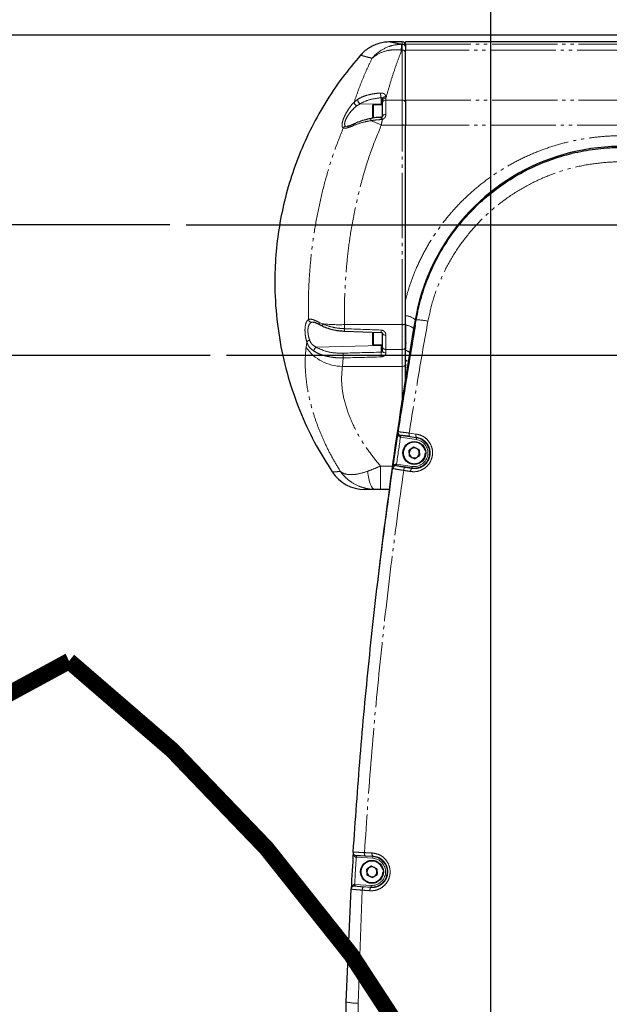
# Model space of a CAD drawing. Header units: millimetres. Extents: x 0 to 7327, y -11399 to -6123.
# Tile 16 of 87: x 2002 to 2182, y -9664 to -9363. Entities that reach past the tile are written whole.
import ezdxf

# ---------------------------------------------------------------- set-up
doc = ezdxf.new("R2010")
doc.units = ezdxf.units.MM
doc.linetypes.add('PHANTOM', pattern=[26.5, 20, -1.5, 1, -1.5, 1, -1.5])
for name, color, linetype, lineweight in [('AM_5', 3, 'Continuous', 25), ('AM_6', 2, 'Continuous', 35), ('AM_8', 1, 'Continuous', 25), ('LineThick', 7, 'Continuous', 30)]:
    doc.layers.add(name, color=color, linetype=linetype, lineweight=lineweight)
doc.styles.add('HHI_Dims', font='simplex.shx', dxfattribs={"width": 0.8, "bigfont": 'whgtxt.shx'})
doc.dimstyles.new('HHI_Standard$0', dxfattribs={"dimtxt": 3.5, "dimasz": 3.5, "dimexe": 1, "dimexo": 1, "dimgap": 1.5, "dimtad": 1, "dimdec": 0, "dimdsep": 46, "dimtxsty": 'HHI_Dims', "dimcen": 0, "dimclrd": 1, "dimclre": 1, "dimclrt": 1, "dimadec": 3, "dimazin": 2, "dimtp": 0.1, "dimtm": 0.1, "dimtfac": 0.65, "dimtdec": 0, "dimtmove": 0, "dimatfit": 3, "dimldrblk": 'OPEN30', "dimfxl": 1, "dimlwd": -1, "dimlwe": -1, "dimarcsym": 1})

# ---------------------------------------------------------------- blocks, each defined once
blk = doc.blocks.new('*D73')
at = {"layer": 'AM_5', "color": 1, "transparency": 16777216}
for p, q in [((2060.17, -9465.69), (1882.92, -9465.69)), ((1887.92, -9893.19), (1887.92, -9483.19)), ((2080.32, -9910.69), (1882.92, -9910.69))]:
    blk.add_line(p, q, dxfattribs=at)
for points in [[(1885.01, -9483.19), (1890.84, -9483.19), (1887.92, -9465.69)], [(1885.01, -9893.19), (1890.84, -9893.19), (1887.92, -9910.69)]]:
    blk.add_solid(points, dxfattribs=at)
at = {"layer": 'Defpoints', "color": 0, "transparency": 16777216}
for p in [(1887.92, -9465.69), (2065.17, -9465.69), (2085.32, -9910.69)]:
    blk.add_point(p, dxfattribs=at)
at = {"layer": 'AM_5', "color": 1, "transparency": 16777216, "insert": (1862.92, -9822.57), "char_height": 35, "attachment_point": 5, "rotation": 90, "style": 'HHI_Dims'}
blk.add_mtext('445', dxfattribs=at)
blk = doc.blocks.new('_Open30')
at = {"color": 0, "linetype": 'ByBlock', "lineweight": -2}
for p, q in [((-1, 0.268), (0, 0)), ((0, 0), (-1, -0.268)), ((0, 0), (-1, 0))]:
    blk.add_line(p, q, dxfattribs=at)
blk = doc.blocks.new('*D74')
at = {"layer": 'AM_5', "color": 1, "transparency": 16777216}
for p, q in [((1887.76, -9408.19), (1887.76, -9330.36)), ((2047.83, -9425.69), (1882.76, -9425.69)), ((1887.76, -9465.69), (1887.76, -9425.69)), ((2060.17, -9465.69), (1882.76, -9465.69)), ((1887.76, -9483.19), (1887.76, -9500.69))]:
    blk.add_line(p, q, dxfattribs=at)
for points in [[(1884.85, -9408.19), (1890.68, -9408.19), (1887.76, -9425.69)], [(1884.85, -9483.19), (1890.68, -9483.19), (1887.76, -9465.69)]]:
    blk.add_solid(points, dxfattribs=at)
at = {"layer": 'Defpoints', "color": 0, "transparency": 16777216}
for p in [(1887.76, -9425.69), (2052.83, -9425.69), (2065.17, -9465.69)]:
    blk.add_point(p, dxfattribs=at)
at = {"layer": 'AM_5', "color": 1, "transparency": 16777216, "insert": (1862.76, -9360.52), "char_height": 35, "attachment_point": 5, "rotation": 90, "style": 'HHI_Dims'}
blk.add_mtext('40', dxfattribs=at)
blk = doc.blocks.new('*D75')
at = {"layer": 'AM_5', "color": 1, "transparency": 16777216}
for p, q in [((2232.87, -9367.67), (1772.19, -9367.67)), ((1777.19, -9385.17), (1777.19, -10339.19)), ((2046.07, -10356.69), (1772.19, -10356.69))]:
    blk.add_line(p, q, dxfattribs=at)
for points in [[(1774.28, -9385.17), (1780.11, -9385.17), (1777.19, -9367.67)], [(1774.28, -10339.19), (1780.11, -10339.19), (1777.19, -10356.69)]]:
    blk.add_solid(points, dxfattribs=at)
at = {"layer": 'Defpoints', "color": 0, "transparency": 16777216}
for p in [(2237.87, -9367.67), (1777.19, -10356.69), (2051.07, -10356.69)]:
    blk.add_point(p, dxfattribs=at)
at = {"layer": 'AM_5', "color": 1, "transparency": 16777216, "insert": (1752.19, -9862.18), "char_height": 35, "attachment_point": 5, "rotation": 90, "style": 'HHI_Dims'}
blk.add_mtext('989', dxfattribs=at)
blk = doc.blocks.new('*D77')
at = {"layer": 'AM_5', "color": 1, "transparency": 16777216}
for p, q in [((2146.07, -10043.38), (2146.07, -9249.04)), ((2186.07, -9339.79), (2186.07, -9249.04)), ((2128.57, -9254.04), (2111.07, -9254.04)), ((2186.07, -9254.04), (2146.07, -9254.04)), ((2203.57, -9254.04), (2221.07, -9254.04))]:
    blk.add_line(p, q, dxfattribs=at)
for points in [[(2128.57, -9251.12), (2128.57, -9256.95), (2146.07, -9254.04)], [(2203.57, -9251.12), (2203.57, -9256.95), (2186.07, -9254.04)]]:
    blk.add_solid(points, dxfattribs=at)
at = {"layer": 'Defpoints', "color": 0, "transparency": 16777216}
for p in [(2146.07, -9254.04), (2186.07, -9344.79), (2146.07, -10048.38)]:
    blk.add_point(p, dxfattribs=at)
at = {"layer": 'AM_5', "color": 1, "transparency": 16777216, "insert": (2166.07, -9229.04), "char_height": 35, "attachment_point": 5, "style": 'HHI_Dims'}
blk.add_mtext('40', dxfattribs=at)
blk = doc.blocks.new('A$C576E55EB')
at = {"color": 7, "linetype": 'Continuous', "lineweight": 25}
for p, q in [((147.9, 986.99), (144.13, 986.99)), ((255.05, 986.99), (148.9, 986.99)), ((148.9, 986.29), (148.9, 986.99)), ((148.9, 986.29), (148.9, 984.48)), ((148.9, 969.16), (148.9, 984.48)), ((141.9, 967.75), (139.05, 967.75)), ((141.9, 969.18), (141.9, 969.62)), ((141.9, 968.58), (141.9, 969.18)), ((141.9, 964.4), (141.9, 968.58)), ((148.9, 969.16), (148.9, 961.55)), ((138.9, 963.62), (138.9, 967.6)), ((138.38, 963.56), (138.39, 963.56)), ((148.9, 907.98), (148.9, 961.55)), ((148.9, 903.16), (148.9, 907.98)), ((148.9, 900.27), (148.9, 903.16)), ((151.89, 900.39), (152.15, 901.92)), ((122.72, 900.38), (123.54, 899.98)), ((130.23, 898.46), (141.42, 898.07)), ((148.9, 900.65), (148.9, 893.42)), ((138.9, 894.4), (138.9, 898.16)), ((141.42, 898.07), (141.42, 898.07)), ((141.9, 893.42), (141.9, 897.6)), ((139.05, 894.25), (141.9, 894.25)), ((141.9, 892.38), (141.9, 893.42)), ((148.9, 893.42), (148.9, 892.93)), ((148.9, 887.48), (148.9, 892.6)), ((149.2, 889.58), (149.2, 889.3)), ((148.9, 888.31), (148.9, 887.85)), ((148.9, 883.75), (148.9, 887.48)), ((151.48, 862.93), (150, 861.96)), ((153.06, 862.13), (151.48, 862.93)), ((150.09, 860.19), (150, 861.96)), ((151.68, 859.39), (150.09, 860.19)), ((151.68, 859.39), (153.16, 860.36)), ((153.06, 862.13), (153.16, 860.36)), ((144.96, 856.46), (144.96, 856.43)), ((141.24, 850), (139.56, 850)), ((143.9, 850), (141.24, 850)), ((132.9, 738.88), (132.9, 738.86)), ((138.52, 734.67), (137.04, 733.7)), ((137.13, 731.93), (137.04, 733.7)), ((140.1, 733.87), (138.52, 734.67)), ((140.1, 733.87), (140.2, 732.1)), ((138.71, 731.13), (137.13, 731.93)), ((138.71, 731.13), (140.2, 732.1)), ((130.72, 693.06), (132.24, 727.65)), ((132.24, 727.66), (132.24, 727.65))]:
    blk.add_line(p, q, dxfattribs=at)
at = {"color": 8, "linetype": 'PHANTOM', "lineweight": 18}
for p, q in [((147.74, 986.29), (147.77, 986.29)), ((147.77, 986.29), (147.77, 984.48)), ((147.77, 986.29), (147.9, 986.29)), ((147.9, 986.29), (147.9, 986.99)), ((147.9, 984.48), (147.9, 986.29)), ((148.9, 986.29), (300.9, 986.29)), ((147.77, 984.48), (147.61, 984.5)), ((147.9, 984.48), (147.77, 984.48)), ((147.9, 969.16), (147.9, 984.48)), ((300.9, 984.48), (148.9, 984.48)), ((133.18, 968.59), (134.29, 969.47)), ((134.97, 968.09), (133.95, 967.45)), ((134.97, 968.09), (141.42, 967.9)), ((139.05, 967.75), (139.05, 963.64)), ((141.42, 967.9), (141.42, 969.9)), ((141.42, 967.75), (141.42, 967.9)), ((142.89, 970.22), (142.9, 969.77)), ((142.9, 969.77), (142.9, 969.16)), ((142.9, 969.16), (142.9, 964.77)), ((142.9, 969.16), (147.9, 969.16)), ((147.9, 961.55), (147.9, 969.16)), ((148.9, 969.16), (300.9, 969.16)), ((141.81, 963.28), (141.42, 963.22)), ((130.64, 961.18), (131.05, 961.13)), ((147.9, 961.55), (141.49, 961.55)), ((147.9, 900.45), (147.9, 961.55)), ((300.9, 961.55), (148.9, 961.55)), ((120.67, 901.19), (120.08, 901.15)), ((122.55, 901.09), (123.37, 900.7)), ((130.26, 900.45), (147.9, 900.45)), ((130.26, 900.45), (130.27, 899.19)), ((147.9, 892.84), (147.9, 900.45)), ((139.05, 898.17), (139.05, 894.25)), ((142.9, 897.23), (142.9, 892.84)), ((118.45, 893.45), (118.67, 895.19)), ((121.54, 893.52), (141.42, 894.1)), ((141.42, 894.1), (141.42, 894.25)), ((141.42, 892.01), (141.42, 894.1)), ((147.9, 892.84), (142.9, 892.84)), ((142.9, 892.84), (142.9, 891.78)), ((147.9, 887.64), (147.9, 892.84)), ((148.9, 894.77), (149.2, 894.77)), ((129.84, 890.25), (129.57, 887.64)), ((149.2, 889.58), (148.9, 889.58)), ((129.57, 887.64), (147.9, 887.64)), ((147.9, 877.69), (147.9, 887.64)), ((149.2, 889.3), (148.9, 889.3)), ((147.4, 865.97), (147.36, 865.98)), ((152.18, 865.28), (147.4, 865.97)), ((147.45, 866.47), (147.47, 866.47)), ((147.47, 866.47), (152.25, 865.77)), ((150.04, 867.23), (152.13, 866.95)), ((152.27, 865.91), (150.2, 866.19)), ((152.25, 865.77), (152.27, 865.91)), ((141.24, 857.13), (144.88, 857.13)), ((141.24, 857.13), (141.24, 850)), ((146.11, 857.26), (146.09, 857.26)), ((150.9, 856.55), (146.11, 857.26)), ((146.16, 857.75), (146.18, 857.75)), ((146.18, 857.75), (150.98, 857.05)), ((148.79, 856.74), (150.88, 856.41)), ((150.9, 856.55), (150.88, 856.41)), ((133.9, 737.35), (133.81, 737.35)), ((133.87, 737.85), (133.92, 737.84)), ((138.86, 737.05), (133.9, 737.35)), ((133.92, 737.84), (138.89, 737.55)), ((138.9, 737.68), (136.58, 737.79)), ((138.89, 737.55), (138.9, 737.68)), ((133.32, 729.04), (133.46, 729.04)), ((133.44, 728.54), (133.33, 728.55)), ((138.34, 728.25), (133.44, 728.54)), ((133.46, 729.04), (138.37, 728.75)), ((135.67, 727.29), (134.36, 692.69)), ((136.04, 728.29), (138.34, 728.13)), ((138.34, 728.25), (138.34, 728.13))]:
    blk.add_line(p, q, dxfattribs=at)
at = {"color": 8, "linetype": 'PHANTOM', "lineweight": 18, "flags": 128}
for points in [[(141.9, 969.62), (141.92, 969.74), (141.98, 969.85), (142.07, 969.95), (142.19, 970.04), (142.34, 970.12), (142.51, 970.18), (142.7, 970.21), (142.89, 970.22)], [(141.9, 969.18), (141.92, 969.29), (141.98, 969.4), (142.07, 969.51), (142.19, 969.6), (142.34, 969.67), (142.52, 969.73), (142.7, 969.76), (142.9, 969.77)], [(142.9, 969.16), (142.7, 969.15), (142.52, 969.12), (142.34, 969.07), (142.19, 968.99), (142.07, 968.91), (141.98, 968.8), (141.92, 968.69), (141.9, 968.58)], [(147.9, 969.16), (148.1, 969.15), (148.28, 969.12), (148.46, 969.07), (148.61, 968.99), (148.73, 968.91), (148.82, 968.8), (148.88, 968.69), (148.9, 968.58)], [(142.9, 964.77), (142.7, 964.76), (142.52, 964.74), (142.34, 964.71), (142.19, 964.66), (142.07, 964.61), (141.98, 964.54), (141.92, 964.47), (141.9, 964.4)], [(133.12, 961.44), (133.12, 961.6), (133.14, 961.74), (133.19, 961.85), (133.26, 961.93), (133.31, 961.96)], [(138.31, 962.89), (138.29, 963.09), (138.29, 963.27), (138.3, 963.41), (138.33, 963.51), (138.37, 963.55), (138.38, 963.56)], [(123.53, 899.97), (123.44, 900.04), (123.38, 900.16), (123.34, 900.31), (123.34, 900.49), (123.37, 900.7)], [(142.9, 897.23), (142.7, 897.24), (142.52, 897.26), (142.34, 897.29), (142.19, 897.34), (142.07, 897.39), (141.98, 897.46), (141.92, 897.53), (141.9, 897.6)], [(142.9, 892.84), (142.7, 892.85), (142.52, 892.88), (142.34, 892.93), (142.19, 893.01), (142.07, 893.09), (141.98, 893.2), (141.92, 893.31), (141.9, 893.42)], [(142.9, 891.78), (142.7, 891.79), (142.52, 891.82), (142.34, 891.88), (142.19, 891.95), (142.07, 892.05), (141.98, 892.15), (141.92, 892.26), (141.9, 892.38)], [(147.9, 892.84), (148.1, 892.85), (148.28, 892.88), (148.46, 892.93), (148.61, 893.01), (148.73, 893.09), (148.82, 893.2), (148.88, 893.31), (148.9, 893.42)], [(147.9, 887.64), (148.1, 887.65), (148.28, 887.69), (148.46, 887.75), (148.61, 887.84), (148.73, 887.94), (148.82, 888.05), (148.88, 888.18), (148.9, 888.31)], [(148.9, 887.48), (149.36, 887.33), (149.41, 887.31)], [(147.45, 866.47), (147.44, 866.46), (147.44, 866.43), (147.43, 866.38), (147.42, 866.32), (147.41, 866.25), (147.39, 866.17), (147.38, 866.08), (147.36, 865.98)], [(147.47, 866.47), (147.47, 866.46), (147.47, 866.43), (147.46, 866.38), (147.45, 866.32), (147.44, 866.24), (147.43, 866.16), (147.41, 866.07), (147.4, 865.97)], [(152.25, 865.77), (152.25, 865.76), (152.25, 865.73), (152.24, 865.68), (152.23, 865.62), (152.22, 865.54), (152.21, 865.46), (152.19, 865.37), (152.18, 865.28)], [(146.09, 857.26), (146.09, 857.27), (146.1, 857.3), (146.1, 857.35), (146.11, 857.41), (146.12, 857.48), (146.13, 857.57), (146.14, 857.66), (146.16, 857.75)], [(146.11, 857.26), (146.11, 857.27), (146.11, 857.3), (146.12, 857.35), (146.13, 857.41), (146.14, 857.48), (146.15, 857.57), (146.17, 857.66), (146.18, 857.75)], [(150.9, 856.55), (150.91, 856.57), (150.91, 856.6), (150.92, 856.64), (150.93, 856.71), (150.94, 856.78), (150.95, 856.86), (150.96, 856.95), (150.98, 857.05)], [(139.56, 850), (139.19, 850.1), (138.82, 850.39), (138.48, 850.88), (138.16, 851.54), (137.88, 852.35), (137.64, 853.31), (137.44, 854.39), (137.3, 855.55)], [(133.87, 737.85), (133.86, 737.84), (133.86, 737.81), (133.85, 737.76), (133.85, 737.7), (133.84, 737.62), (133.83, 737.54), (133.82, 737.45), (133.81, 737.35)], [(133.92, 737.84), (133.92, 737.83), (133.92, 737.8), (133.92, 737.75), (133.92, 737.69), (133.91, 737.62), (133.91, 737.53), (133.9, 737.44), (133.9, 737.35)], [(138.89, 737.55), (138.89, 737.54), (138.89, 737.51), (138.89, 737.46), (138.88, 737.4), (138.88, 737.32), (138.87, 737.24), (138.87, 737.15), (138.86, 737.05)], [(133.33, 728.55), (133.33, 728.56), (133.33, 728.59), (133.33, 728.64), (133.33, 728.7), (133.33, 728.78), (133.32, 728.86), (133.32, 728.95), (133.32, 729.04)], [(133.44, 728.54), (133.44, 728.56), (133.44, 728.59), (133.44, 728.63), (133.44, 728.7), (133.45, 728.77), (133.45, 728.86), (133.46, 728.95), (133.46, 729.04)], [(138.34, 728.25), (138.34, 728.27), (138.35, 728.3), (138.35, 728.34), (138.35, 728.41), (138.36, 728.48), (138.36, 728.57), (138.37, 728.66), (138.37, 728.75)]]:
    blk.add_lwpolyline(points, dxfattribs=at)
at = {"color": 7, "linetype": 'Continuous', "lineweight": 25}
for centre in [(151.58, 861.16), (138.62, 732.9)]:
    blk.add_circle(centre, 3.5, dxfattribs=at)
at = {"color": 8, "linetype": 'PHANTOM', "lineweight": 18}
for centre in [(151.58, 861.16), (138.62, 732.9)]:
    blk.add_circle(centre, 3.3, dxfattribs=at)
for centre, radius, start, end in [((158.73, 984.57), 11.12, 171.109, 180.332), ((147.9, 985.29), 1, 0.0281, 90.0273), ((147.98, 983.56), 0.923, 6.2618, 95.1259), ((146.27, 971.06), 4.99, 176.5405, 193.5012), ((134.56, 968.69), 1.39, 184.1533, 243.8915), ((135.64, 969.29), 1.37, 172.3365, 240.7566), ((141.41, 967.36), 0.539, 45.6639, 89.4453), ((116.88, 907.42), 59.47, 65.5474, 68.8797), ((150.96, 963.89), 9.56, 179.7302, 183.9664), ((140, 962.93), 1.85, 10.9718, 33.621), ((130.74, 960.17), 1.02, 96.1288, 153.7091), ((148.14, 960.17), 1.4, 57.1257, 99.8505), ((120.24, 902.19), 1.05, 189.0722, 261.7575), ((148.74, 898.65), 4.51, 46.6464, 87.9958), ((151.84, 883.27), 18.65, 77.831, 89.0308), ((123.14, 900.85), 0.631, 158.0028, 228.6027), ((128.64, 950.18), 49.76, 263.9237, 271.8629), ((115.64, 899.54), 14.63, 355.773, 358.6468), ((127.92, 899.09), 13.53, 355.669, 358.6887), ((148.14, 901.83), 1.4, 260.1495, 302.8743), ((148.65, 896.06), 4.22, 49.5097, 86.5947), ((119.93, 893.9), 1.8, 101.8891, 134.407), ((129.75, 901.53), 13.89, 215.5908, 269.2562), ((122.28, 892.28), 1.44, 120.7259, 178.41), ((141.41, 894.64), 0.54, 270.5763, 314.3145), ((147.75, 888.88), 3.89, 51.6137, 72.7878), ((165.61, 891.83), 35.81, 180.2181, 182.5392), ((177.53, 892.16), 36.12, 180.2364, 182.5302), ((1629.95, 644.76), 1499, 171.51327, 171.83107), ((151.13, 866.86), 1.15, 161.0656, 215.9551), ((151.58, 861.16), 4.66, 261.6722, 81.6722), ((151.58, 861.16), 4.16, 261.6722, 81.6722), ((153.24, 866.57), 1.18, 161.196, 214.657), ((145.12, 857.31), 0.323, 318.186, 25.549), ((149.46, 855.85), 1.12, 126.4438, 182.0229), ((151.58, 855.51), 1.14, 127.7203, 181.8925), ((133.9, 738.82), 0.999, 176.4008, 202.6332), ((137.39, 738.53), 1.1, 166.3731, 222.4171), ((139.75, 738.42), 1.12, 166.5032, 221.0669), ((132.71, 738.34), 0.279, 333.1661, 19.6657), ((1629.95, 644.76), 1499, 176.45853, 176.77666), ((138.62, 732.9), 4.66, 266.6175, 86.6175), ((138.62, 732.9), 4.16, 266.6175, 86.6175), ((132.04, 728), 0.266, 342.1707, 11.4802), ((136.82, 727.44), 1.16, 132.208, 187.4054), ((139.15, 727.28), 1.18, 133.5415, 187.2742), ((134.11, 708.08), 15.4, 257.3091, 270.9458)]:
    blk.add_arc(centre, radius, start, end, dxfattribs=at)
at = {"color": 7, "linetype": 'Continuous', "lineweight": 25}
for centre, radius, start, end in [((147.9, 985.99), 1, 0, 90), ((139.05, 967.6), 0.15, 90, 180), ((214.9, 891), 64, 348.7205, 170.3052), ((1630.39, 649.18), 1500, 170.30524, 173.4626), ((1629.95, 644.76), 1500, 170.18756, 171.88643), ((139.05, 894.4), 0.15, 180, 270), ((151.58, 861.16), 1.54, 123.1576, 183.1576), ((151.58, 861.16), 1.54, 63.1576, 123.1576), ((151.58, 861.16), 1.54, 3.1576, 63.1576), ((151.58, 861.16), 1.54, 183.1576, 243.1576), ((151.58, 861.16), 1.54, 243.1576, 303.1576), ((151.58, 861.16), 1.54, 303.1576, 3.1576), ((145.94, 856.29), 0.999, 126.0488, 171.8782), ((136.45, 862), 12, 213.6332, 269.9743), ((1629.95, 644.76), 1500, 176.40326, 176.83176), ((138.62, 732.9), 1.54, 123.1576, 183.1576), ((138.62, 732.9), 1.54, 183.1576, 243.1576), ((138.62, 732.9), 1.54, 63.1576, 123.1576), ((138.62, 732.9), 1.54, 3.1576, 63.1576), ((138.62, 732.9), 1.54, 303.1576, 3.1576), ((138.62, 732.9), 1.54, 243.1576, 303.1576), ((133.23, 727.59), 0.998, 161.1645, 176.8392)]:
    blk.add_arc(centre, radius, start, end, dxfattribs=at)
at = {"color": 8, "linetype": 'PHANTOM', "lineweight": 18}
for centre, major_axis, ratio, start_param, end_param in [((305.34, 904.52), (544.09, -16.55), 0.020651, 4.385412, 4.407046), ((270.59, 931.83), (1842.02, 53.21), 0.01962, 4.635318, 4.641641), ((270.62, 931), (1842.02, 54.04), 0.019924, 4.6353, 4.641623)]:
    blk.add_ellipse(centre, major_axis=major_axis, ratio=ratio, start_param=start_param, end_param=end_param, dxfattribs=at)
at = {"color": 7, "linetype": 'Continuous', "lineweight": 25}
for points, knots in [([(144.13, 986.99), (143.83, 986.98), (143, 986.97), (141.53, 986.75), (139.89, 986.27), (138.32, 985.54), (136.91, 984.63), (135.83, 983.74), (135.3, 983.1), (135.14, 982.91)], [0, 0, 0, 0, 0.087375, 0.245655, 0.435037, 0.589538, 0.755372, 0.928096, 1, 1, 1, 1]), ([(135.15, 982.91), (133.23, 980.64), (129.25, 975.95), (124.1, 968.18), (119.55, 959.9), (115.82, 951.37), (112.89, 942.67), (110.76, 933.88), (109.41, 925.07), (108.75, 915.38), (109.05, 904.88), (110.57, 893.73), (113.21, 883.05), (116.87, 872.93), (121.24, 863.65), (124.8, 858.03), (126.49, 855.37)], [0, 0, 0, 0, 0.064646, 0.134316, 0.202998, 0.270692, 0.337398, 0.403118, 0.467848, 0.531592, 0.615038, 0.696735, 0.776677, 0.854862, 0.931292, 1, 1, 1, 1]), ([(133.31, 961.96), (133.21, 961.91), (132.77, 961.71), (132.1, 961.43), (131.46, 961.2), (131.1, 961.13), (131.06, 961.13), (131.05, 961.13)], [0, 0, 0, 0, 0.101852, 0.453303, 0.726768, 0.935286, 1, 1, 1, 1]), ([(138.39, 963.54), (138.18, 963.51), (137.27, 963.35), (135.73, 962.9), (134.25, 962.39), (133.49, 962.03), (133.32, 961.95)], [0, 0, 0, 0, 0.111616, 0.493901, 0.885452, 1, 1, 1, 1]), ([(141.4, 963.91), (141.07, 963.9), (140.09, 963.86), (139.08, 963.7), (138.42, 963.57), (138.38, 963.56)], [0, 0, 0, 0, 0.319829, 0.964263, 1, 1, 1, 1]), ([(141.55, 963.96), (141.55, 963.96), (141.49, 963.94), (141.44, 963.93), (141.38, 963.93)], [0, 0, 0, 0, 0.094774, 1, 1, 1, 1]), ([(141.89, 964.4), (141.89, 964.35), (141.89, 964.26), (141.79, 964.1), (141.66, 964), (141.57, 963.97), (141.53, 963.96)], [0, 0, 0, 0, 0.299131, 0.614508, 0.860576, 1, 1, 1, 1]), ([(152.15, 901.92), (152.64, 904.23), (153.6, 908.87), (156.02, 915.58), (159.1, 921.99), (162.91, 928), (167.34, 933.55), (172.38, 938.6), (177.98, 943.05), (184.04, 946.86), (190.5, 949.98), (197.28, 952.33), (204.27, 953.93), (210.73, 954.65), (216.56, 954.75), (219.98, 954.47), (221.69, 954.33)], [0, 0, 0, 0, 0.074025, 0.148291, 0.222322, 0.296313, 0.370537, 0.444529, 0.5191, 0.593907, 0.668477, 0.743106, 0.817973, 0.892602, 0.946301, 1, 1, 1, 1]), ([(120.66, 901.23), (120.7, 901.23), (120.81, 901.22), (121.31, 901.07), (121.96, 900.78), (122.48, 900.5), (122.73, 900.37)], [0, 0, 0, 0, 0.163625, 0.430449, 0.725895, 1, 1, 1, 1]), ([(123.53, 899.97), (123.53, 899.97), (124.04, 899.72), (125.17, 899.31), (126.95, 898.83), (128.67, 898.54), (129.77, 898.5), (130.23, 898.47)], [0, 0, 0, 0, 0.000922, 0.270459, 0.541104, 0.80614, 1, 1, 1, 1]), ([(151.89, 900.39), (151.87, 900.29), (150.84, 894.29), (149.5, 886.33), (148.29, 878.45), (147.98, 876.48)], [0, 0, 0, 0, 0.013294, 0.753069, 1, 1, 1, 1]), ([(148.9, 892.6), (148.9, 893.46), (148.9, 895.21), (148.9, 897.84), (148.9, 899.57), (148.9, 900.27)], [0, 0, 0, 0, 0.367241, 0.745183, 1, 1, 1, 1]), ([(141.42, 898.06), (141.45, 898.06), (141.53, 898.06), (141.65, 898.01), (141.78, 897.91), (141.88, 897.76), (141.9, 897.65), (141.9, 897.59), (141.9, 897.59)], [0, 0, 0, 0, 0.094423, 0.250154, 0.43863, 0.681437, 0.968627, 1, 1, 1, 1]), ([(147.97, 876.48), (147.74, 875.08), (147.26, 872.12), (146.84, 869.15), (146.61, 867.59)], [0, 0, 0, 0, 0.472467, 1, 1, 1, 1]), ([(146.6, 867.59), (146.59, 867.51), (146.57, 867.32), (146.61, 867.11), (146.67, 867.02), (146.67, 867.02)], [0, 0, 0, 0, 0.440909, 0.991795, 1, 1, 1, 1]), ([(146.61, 867.24), (146.61, 867.22), (146.62, 867.18), (146.63, 867.14), (146.64, 867.13)], [0, 0, 0, 0, 0.465442, 1, 1, 1, 1]), ([(146.68, 867.03), (146.7, 866.99), (146.74, 866.86), (146.91, 866.7), (147.15, 866.56), (147.33, 866.49), (147.43, 866.48), (147.45, 866.47)], [0, 0, 0, 0, 0.159163, 0.512939, 0.762139, 0.9556, 1, 1, 1, 1]), ([(150.2, 866.19), (149.89, 866.23), (149.18, 866.32), (148.26, 866.42), (147.67, 866.48), (147.53, 866.47), (147.47, 866.47)], [0, 0, 0, 0, 0.21946, 0.519514, 0.819583, 1, 1, 1, 1]), ([(132.9, 738.88), (133.57, 748.66), (134.91, 768.23), (137.67, 797.61), (140.93, 827.02), (143.61, 846.62), (144.96, 856.43)], [0, 0, 0, 0, 0.248889, 0.497899, 0.748899, 1, 1, 1, 1]), ([(145.36, 857.09), (145.34, 857.08), (145.21, 856.98), (145.04, 856.78), (144.98, 856.57), (144.96, 856.46), (144.96, 856.46)], [0, 0, 0, 0, 0.075592, 0.554152, 0.994048, 1, 1, 1, 1]), ([(146.09, 857.26), (146.02, 857.26), (145.85, 857.28), (145.58, 857.22), (145.44, 857.14), (145.36, 857.09)], [0, 0, 0, 0, 0.237375, 0.577442, 1, 1, 1, 1]), ([(139.56, 850), (139.51, 850), (138.97, 850), (138.07, 850), (137.15, 850), (136.57, 850), (136.49, 850), (136.45, 850)], [0, 0, 0, 0, 0.023657, 0.266241, 0.508825, 0.754412, 1, 1, 1, 1]), ([(188.67, 627.28), (188.33, 627.32), (185.6, 627.59), (180.52, 628.46), (173.6, 630.44), (166.93, 633.18), (160.62, 636.67), (154.74, 640.83), (149.36, 645.63), (144.56, 651.01), (140.38, 656.89), (136.89, 663.2), (134.14, 669.87), (132.16, 676.81), (130.79, 684.56), (130.75, 690.01), (130.72, 693.06)], [0, 0, 0, 0, 0.0107746, 0.0851745, 0.1598113, 0.2342116, 0.3086908, 0.3834072, 0.4578866, 0.5324012, 0.6071537, 0.6816677, 0.7561306, 0.830833, 0.9052908, 1, 1, 1, 1])]:
    blk.add_open_spline(points, degree=3, knots=knots, dxfattribs=at)
at = {"color": 8, "linetype": 'PHANTOM', "lineweight": 18}
for points, knots in [([(138.69, 981.99), (138.69, 982), (139.17, 982.56), (140.66, 984.03), (143.1, 985.43), (145.7, 986.16), (147.06, 986.24), (147.74, 986.29)], [0, 0, 0, 0, 0.002278, 0.213456, 0.60178, 0.800892, 1, 1, 1, 1]), ([(144.13, 986.99), (144.17, 986.99), (144.25, 986.97), (144.94, 986.83), (146.04, 986.61), (147.17, 986.39), (147.74, 986.29)], [0, 0, 0, 0, 0.245672, 0.4949, 0.747453, 1, 1, 1, 1]), ([(138.69, 981.99), (138.14, 982.14), (137.03, 982.42), (135.94, 982.71), (135.24, 982.89), (135.16, 982.92), (135.12, 982.93)], [0, 0, 0, 0, 0.249072, 0.498149, 0.750345, 1, 1, 1, 1]), ([(138.69, 981.99), (138.69, 982), (139.16, 982.42), (140.62, 983.48), (143.01, 984.36), (145.59, 984.66), (146.93, 984.55), (147.61, 984.5)], [0, 0, 0, 0, 0.002287, 0.213417, 0.601743, 0.800873, 1, 1, 1, 1]), ([(147.77, 984.48), (147.36, 983.45), (146.55, 981.39), (145.31, 977.85), (144.09, 974.01), (143.3, 971.18), (142.9, 969.77)], [0, 0, 0, 0, 0.24687, 0.49374, 0.746871, 1, 1, 1, 1]), ([(133.18, 968.59), (133.61, 969.84), (134.47, 972.33), (135.84, 975.79), (137.25, 979.06), (138.21, 981.02), (138.69, 981.99)], [0, 0, 0, 0, 0.247397, 0.494797, 0.747402, 1, 1, 1, 1]), ([(134.29, 969.47), (134.75, 969.72), (135.7, 970.22), (137.39, 970.78), (139.26, 971.19), (140.6, 971.3), (141.29, 971.36)], [0, 0, 0, 0, 0.244133, 0.495313, 0.742371, 1, 1, 1, 1]), ([(141.29, 971.36), (141.39, 971.36), (141.67, 971.37), (142.11, 971.25), (142.53, 971), (142.82, 970.64), (142.87, 970.36), (142.89, 970.22)], [0, 0, 0, 0, 0.127024, 0.351743, 0.572804, 0.788846, 1, 1, 1, 1]), ([(129.83, 960.62), (129.71, 960.73), (129.47, 960.96), (129.43, 961.78), (129.66, 962.84), (130.13, 964.1), (130.86, 965.52), (131.9, 967.14), (132.72, 968.07), (133.18, 968.59)], [0, 0, 0, 0, 0.124063, 0.2486, 0.367664, 0.490334, 0.62862, 0.791943, 1, 1, 1, 1]), ([(141.42, 969.9), (140.18, 969.75), (137.73, 969.46), (135.89, 968.54), (134.97, 968.09)], [0, 0, 0, 0, 0.504962, 1, 1, 1, 1]), ([(141.9, 969.62), (141.89, 969.66), (141.88, 969.75), (141.8, 969.85), (141.67, 969.91), (141.53, 969.92), (141.45, 969.9), (141.42, 969.9)], [0, 0, 0, 0, 0.211151, 0.424801, 0.643392, 0.869559, 1, 1, 1, 1]), ([(133.95, 967.45), (133.5, 967.04), (132.69, 966.32), (131.66, 965.05), (130.94, 963.93), (130.46, 962.94), (130.24, 962.09), (130.27, 961.44), (130.51, 961.27), (130.64, 961.18)], [0, 0, 0, 0, 0.217204, 0.385632, 0.525181, 0.64584, 0.760445, 0.879575, 1, 1, 1, 1]), ([(142.9, 964.77), (142.89, 964.62), (142.86, 964.3), (142.64, 963.86), (142.28, 963.48), (141.97, 963.35), (141.81, 963.28)], [0, 0, 0, 0, 0.23265, 0.497542, 0.750659, 1, 1, 1, 1]), ([(138.31, 962.89), (137.67, 962.78), (135.81, 962.44), (134.18, 961.84), (133.12, 961.44)], [0, 0, 0, 0, 0.34377, 1, 1, 1, 1]), ([(141.42, 963.22), (140.75, 963.18), (139.7, 963.12), (138.68, 962.95), (138.31, 962.89)], [0, 0, 0, 0, 0.634002, 1, 1, 1, 1]), ([(141.81, 963.28), (141.81, 963.27), (141.71, 962.7), (141.6, 962.12), (141.49, 961.55)], [0, 0, 0, 0, 0.019563, 1, 1, 1, 1]), ([(119.2, 902.02), (119.17, 904.35), (119.12, 909), (119.48, 916.09), (120.15, 923.23), (121.2, 930.59), (122.66, 938.08), (124.58, 945.72), (126.91, 953.28), (128.86, 958.17), (129.83, 960.62)], [0, 0, 0, 0, 0.1176961, 0.2353937, 0.3552876, 0.475181, 0.6049169, 0.7346506, 0.8673263, 1, 1, 1, 1]), ([(133.12, 961.44), (132.47, 961.18), (131.41, 960.76), (130.33, 960.49), (129.98, 960.58), (129.83, 960.62)], [0, 0, 0, 0, 0.470013, 0.776754, 1, 1, 1, 1]), ([(141.49, 961.55), (140.43, 958.95), (138.29, 953.74), (135.73, 945.53), (133.63, 937.08), (132.13, 929), (131.12, 921.47), (130.5, 914.47), (130.17, 907.44), (130.23, 902.78), (130.26, 900.45)], [0, 0, 0, 0, 0.135981, 0.27197, 0.411683, 0.5514, 0.662598, 0.773797, 0.8869, 1, 1, 1, 1]), ([(148.9, 907.98), (149.32, 909.5), (150.16, 912.53), (151.93, 917.21), (154.16, 921.99), (156.94, 926.83), (160.16, 931.47), (163.78, 935.84), (167.73, 939.85), (172, 943.53), (176.6, 946.86), (181.46, 949.8), (186.49, 952.29), (191.68, 954.37), (197.08, 956.04), (202.63, 957.26), (208.25, 958.03), (213.94, 958.34), (219.69, 958.19), (225.4, 957.56), (230.98, 956.47), (236.45, 954.94), (241.82, 952.95), (246.92, 950.56), (251.69, 947.83), (256.15, 944.79), (260.39, 941.37), (264.31, 937.65), (267.85, 933.7), (271.05, 929.52), (273.93, 925.05), (276.43, 920.39), (278.53, 915.6), (280.22, 910.68), (281.55, 905.62), (282.08, 902.17), (282.35, 900.45)], [0, 0, 0, 0, 0.025477, 0.051114, 0.080681, 0.11025, 0.140793, 0.171338, 0.201241, 0.231146, 0.261918, 0.29269, 0.322428, 0.352166, 0.38271, 0.413253, 0.443459, 0.473664, 0.504724, 0.535784, 0.565914, 0.596044, 0.627015, 0.657985, 0.686678, 0.715371, 0.74481, 0.774249, 0.802155, 0.83006, 0.858748, 0.887435, 0.915151, 0.942866, 0.971433, 1, 1, 1, 1]), ([(220.76, 949.98), (219.23, 950.1), (216.19, 950.33), (210.91, 950.24), (204.95, 949.59), (198.41, 948.13), (192.07, 945.96), (186.02, 943.08), (180.32, 939.56), (175.04, 935.45), (170.28, 930.79), (166.07, 925.65), (162.44, 920.09), (159.5, 914.16), (157.17, 907.96), (156.24, 903.65), (155.77, 901.5)], [0, 0, 0, 0, 0.051418, 0.102836, 0.17787, 0.253139, 0.328175, 0.403308, 0.478675, 0.55381, 0.628291, 0.702997, 0.777469, 0.851573, 0.925915, 1, 1, 1, 1]), ([(118.67, 895.19), (118.52, 895.73), (118.24, 896.81), (118.09, 898.51), (118.17, 900.01), (118.47, 901.18), (118.85, 901.79), (119.12, 901.97), (119.2, 902.02)], [0, 0, 0, 0, 0.188958, 0.378373, 0.559649, 0.738848, 0.925909, 1, 1, 1, 1]), ([(119.2, 902.02), (119.48, 902.08), (120.03, 902.18), (121.22, 901.75), (122.13, 901.3), (122.55, 901.09)], [0, 0, 0, 0, 0.3467549, 0.6926093, 1, 1, 1, 1]), ([(155.77, 901.5), (154.75, 895.8), (152.72, 884.4), (150.93, 872.96), (150.04, 867.23)], [0, 0, 0, 0, 0.499897, 1, 1, 1, 1]), ([(120.08, 901.15), (120.01, 901.11), (119.74, 900.97), (119.36, 900.48), (119.06, 899.55), (118.98, 898.34), (119.14, 896.96), (119.42, 896.1), (119.56, 895.66)], [0, 0, 0, 0, 0.075489, 0.264478, 0.443288, 0.622789, 0.810636, 1, 1, 1, 1]), ([(123.37, 900.7), (124.38, 900.32), (126.02, 899.71), (128.44, 899.3), (129.73, 899.23), (130.27, 899.19)], [0, 0, 0, 0, 0.478156, 0.780581, 1, 1, 1, 1]), ([(141.45, 898.78), (141.53, 898.77), (141.78, 898.75), (142.18, 898.58), (142.58, 898.23), (142.85, 897.75), (142.88, 897.41), (142.9, 897.23)], [0, 0, 0, 0, 0.0946554, 0.3102911, 0.5363998, 0.7670302, 1, 1, 1, 1]), ([(119.56, 895.66), (119.59, 895.57), (119.79, 895.07), (120.38, 894.2), (121.13, 893.77), (121.54, 893.52)], [0, 0, 0, 0, 0.094842, 0.494616, 1, 1, 1, 1]), ([(128.99, 855.46), (128.2, 856.78), (126.6, 859.41), (124.57, 863.38), (122.81, 867.31), (121.33, 871.2), (120.12, 875.12), (119.18, 879), (118.55, 882.78), (118.21, 886.45), (118.14, 890.04), (118.35, 892.31), (118.45, 893.45)], [0, 0, 0, 0, 0.10451, 0.209609, 0.307282, 0.404949, 0.505222, 0.605489, 0.702589, 0.799686, 0.899842, 1, 1, 1, 1]), ([(120.84, 892.32), (120.38, 892.66), (119.55, 893.28), (118.93, 894.42), (118.71, 895.06), (118.67, 895.19)], [0, 0, 0, 0, 0.495676, 0.902396, 1, 1, 1, 1]), ([(121.54, 893.52), (122.49, 893.07), (124.37, 892.17), (127.4, 891.7), (129.23, 891.7), (129.8, 891.7)], [0, 0, 0, 0, 0.407227, 0.814483, 1, 1, 1, 1]), ([(141.42, 892.01), (141.45, 892.02), (141.53, 892.02), (141.67, 892.06), (141.8, 892.14), (141.88, 892.25), (141.89, 892.34), (141.9, 892.38)], [0, 0, 0, 0, 0.119809, 0.338579, 0.558652, 0.779344, 1, 1, 1, 1]), ([(129.84, 890.25), (129.21, 890.25), (127.91, 890.26), (125.96, 890.5), (124.07, 890.92), (122.31, 891.52), (121.33, 892.05), (120.84, 892.32)], [0, 0, 0, 0, 0.185032, 0.385866, 0.592574, 0.793369, 1, 1, 1, 1]), ([(142.9, 891.78), (142.88, 891.64), (142.85, 891.37), (142.59, 891.01), (142.21, 890.73), (141.8, 890.6), (141.54, 890.58), (141.45, 890.57)], [0, 0, 0, 0, 0.221483, 0.442257, 0.661968, 0.880355, 1, 1, 1, 1]), ([(129.57, 887.64), (129.42, 886.03), (129.14, 882.72), (130.04, 877.22), (131.93, 871.5), (134.62, 866.19), (137.76, 861.34), (140.08, 858.54), (141.24, 857.13)], [0, 0, 0, 0, 0.170659, 0.348341, 0.522824, 0.703467, 0.850645, 1, 1, 1, 1]), ([(146.6, 867.59), (146.59, 867.59), (146.56, 867.61), (146.8, 867.62), (147.61, 867.54), (148.77, 867.41), (149.66, 867.29), (150.04, 867.23)], [0, 0, 0, 0, 0.021682, 0.283868, 0.546056, 0.808236, 1, 1, 1, 1]), ([(147.36, 865.98), (147.29, 866), (147.2, 866.03), (147.03, 866.12), (146.84, 866.29), (146.66, 866.6), (146.58, 866.92), (146.57, 867.21), (146.59, 867.41), (146.6, 867.53), (146.61, 867.57)], [0, 0, 0, 0, 0.105629, 0.133403, 0.273706, 0.479069, 0.702838, 0.830246, 0.933896, 1, 1, 1, 1]), ([(152.13, 866.95), (152.79, 866.8), (154.11, 866.48), (155.75, 865.17), (156.85, 863.44), (157.28, 861.47), (157.03, 859.53), (156.19, 857.8), (154.84, 856.44), (153.12, 855.57), (151.58, 855.34), (150.69, 855.45), (150.44, 855.48)], [0, 0, 0, 0, 0.113166, 0.226292, 0.336627, 0.442512, 0.54468, 0.645081, 0.746083, 0.849852, 0.957819, 1, 1, 1, 1]), ([(150.88, 856.41), (151.09, 856.39), (151.82, 856.3), (153.08, 856.49), (154.51, 857.2), (155.62, 858.33), (156.32, 859.76), (156.52, 861.38), (156.16, 863.01), (155.26, 864.44), (153.91, 865.52), (152.82, 865.78), (152.27, 865.91)], [0, 0, 0, 0, 0.042477, 0.151003, 0.254875, 0.35554, 0.455319, 0.556808, 0.662235, 0.772543, 0.886112, 1, 1, 1, 1]), ([(137.3, 855.55), (137.93, 855.79), (139.22, 856.28), (140.56, 856.84), (141.24, 857.13)], [0, 0, 0, 0, 0.492391, 1, 1, 1, 1]), ([(144.96, 856.46), (144.96, 856.46), (144.98, 856.62), (145.07, 856.95), (145.25, 857.27), (145.39, 857.43), (145.41, 857.45)], [0, 0, 0, 0, 0.005928, 0.445821, 0.924417, 1, 1, 1, 1]), ([(148.34, 855.81), (147.83, 855.89), (146.81, 856.05), (145.68, 856.25), (145.05, 856.38), (144.98, 856.41), (144.96, 856.43)], [0, 0, 0, 0, 0.268883, 0.537728, 0.806728, 1, 1, 1, 1]), ([(145.41, 857.45), (145.49, 857.52), (145.64, 857.66), (145.91, 857.76), (146.09, 857.76), (146.16, 857.75)], [0, 0, 0, 0, 0.429335, 0.765495, 1, 1, 1, 1]), ([(146.11, 857.26), (146.13, 857.25), (146.22, 857.21), (146.67, 857.11), (147.57, 856.94), (148.39, 856.81), (148.79, 856.74)], [0, 0, 0, 0, 0.1213974, 0.4143931, 0.7071911, 1, 1, 1, 1]), ([(126.47, 855.36), (126.46, 855.36), (126.25, 855.35), (126.92, 855.38), (128.3, 855.43), (128.99, 855.46)], [0, 0, 0, 0, 0.007677, 0.501498, 1, 1, 1, 1]), ([(137.3, 855.55), (136.17, 855.19), (134.71, 854.72), (132.55, 854.47), (131.08, 854.53), (129.78, 854.94), (129.23, 855.27), (128.99, 855.46), (128.99, 855.46)], [0, 0, 0, 0, 0.3212789, 0.4113199, 0.6927485, 0.8476843, 0.9981721, 1, 1, 1, 1]), ([(139.56, 850), (138.88, 850.03), (137.53, 850.1), (135.86, 850.52), (133.81, 851.29), (131.93, 852.39), (130.15, 854), (129.35, 854.96), (129, 855.46), (128.99, 855.46)], [0, 0, 0, 0, 0.163303, 0.326644, 0.412298, 0.693293, 0.848162, 0.998181, 1, 1, 1, 1]), ([(148.34, 855.81), (147, 846.05), (144.32, 826.54), (141.08, 797.26), (138.31, 768.02), (136.99, 748.53), (136.33, 738.79)], [0, 0, 0, 0, 0.251005, 0.502126, 0.751006, 1, 1, 1, 1]), ([(150.44, 855.48), (149.81, 855.57), (149.11, 855.69), (148.42, 855.8), (148.34, 855.81)], [0, 0, 0, 0, 0.89605, 1, 1, 1, 1]), ([(132.9, 738.88), (132.93, 738.89), (133, 738.91), (133.64, 738.9), (134.78, 738.87), (135.81, 738.82), (136.33, 738.79)], [0, 0, 0, 0, 0.191169, 0.460916, 0.73043, 1, 1, 1, 1]), ([(132.96, 738.21), (132.93, 738.39), (132.89, 738.6), (132.9, 738.82), (132.9, 738.86), (132.9, 738.86)], [0, 0, 0, 0, 0.808695, 0.990042, 1, 1, 1, 1]), ([(132.9, 738.86), (132.9, 738.86), (132.9, 738.83), (132.89, 738.69), (132.94, 738.55), (132.98, 738.43)], [0, 0, 0, 0, 0.009945, 0.191319, 1, 1, 1, 1]), ([(136.33, 738.79), (136.96, 738.76), (137.73, 738.72), (138.51, 738.69), (138.65, 738.68)], [0, 0, 0, 0, 0.8160888, 1, 1, 1, 1]), ([(138.65, 738.68), (139.32, 738.58), (140.66, 738.38), (142.4, 737.23), (143.63, 735.62), (144.24, 733.72), (144.19, 731.78), (143.52, 729.99), (142.32, 728.5), (140.68, 727.47), (139.15, 727.09), (138.24, 727.12), (137.98, 727.13)], [0, 0, 0, 0, 0.11268, 0.225408, 0.334458, 0.438594, 0.539437, 0.639514, 0.741266, 0.846518, 0.956053, 1, 1, 1, 1]), ([(133.81, 737.35), (133.73, 737.37), (133.64, 737.39), (133.46, 737.48), (133.26, 737.64), (133.07, 737.91), (132.99, 738.12), (132.96, 738.21)], [0, 0, 0, 0, 0.167193, 0.208051, 0.427036, 0.750204, 1, 1, 1, 1]), ([(132.98, 738.43), (133.01, 738.37), (133.09, 738.23), (133.29, 738.05), (133.56, 737.92), (133.75, 737.86), (133.85, 737.85), (133.87, 737.85)], [0, 0, 0, 0, 0.240268, 0.562378, 0.786448, 0.965753, 1, 1, 1, 1]), ([(136.58, 737.79), (136.17, 737.81), (135.35, 737.85), (134.43, 737.86), (134.04, 737.86), (133.93, 737.85), (133.92, 737.84)], [0, 0, 0, 0, 0.321998, 0.643981, 0.966292, 1, 1, 1, 1]), ([(138.34, 728.13), (138.55, 728.13), (139.3, 728.1), (140.56, 728.41), (141.92, 729.27), (142.91, 730.5), (143.46, 731.98), (143.5, 733.59), (143, 735.16), (141.98, 736.5), (140.55, 737.44), (139.45, 737.6), (138.9, 737.68)], [0, 0, 0, 0, 0.0442494, 0.1544819, 0.2600959, 0.3617659, 0.4613511, 0.5614788, 0.6649307, 0.773645, 0.8866018, 1, 1, 1, 1]), ([(132.24, 727.66), (132.24, 727.66), (132.25, 727.79), (132.27, 727.92), (132.3, 728.05)], [0, 0, 0, 0, 0.016314, 1, 1, 1, 1]), ([(135.67, 727.29), (135.16, 727.33), (134.12, 727.4), (132.98, 727.51), (132.33, 727.6), (132.27, 727.63), (132.24, 727.65)], [0, 0, 0, 0, 0.26854, 0.537079, 0.805625, 1, 1, 1, 1]), ([(133.33, 728.55), (133.23, 728.54), (133.02, 728.51), (132.72, 728.39), (132.46, 728.21), (132.34, 728.04), (132.3, 727.93), (132.29, 727.91)], [0, 0, 0, 0, 0.184077, 0.377527, 0.657909, 0.94697, 1, 1, 1, 1]), ([(132.3, 728.05), (132.3, 728.07), (132.35, 728.23), (132.47, 728.5), (132.72, 728.79), (133, 728.97), (133.2, 729.03), (133.3, 729.04), (133.32, 729.04)], [0, 0, 0, 0, 0.056274, 0.353719, 0.632969, 0.821173, 0.962869, 1, 1, 1, 1]), ([(133.44, 728.54), (133.58, 728.52), (133.89, 728.48), (134.81, 728.39), (135.63, 728.32), (136.04, 728.29)], [0, 0, 0, 0, 0.317275, 0.658637, 1, 1, 1, 1]), ([(137.98, 727.13), (137.34, 727.17), (136.57, 727.22), (135.81, 727.28), (135.67, 727.29)], [0, 0, 0, 0, 0.8252869, 1, 1, 1, 1]), ([(134.36, 692.69), (134.41, 689.86), (134.5, 684.8), (135.87, 677.62), (137.79, 671.19), (140.42, 665.02), (143.74, 659.17), (147.69, 653.71), (152.21, 648.72), (157.26, 644.28), (162.77, 640.41), (168.66, 637.18), (174.89, 634.64), (181.35, 632.8), (185.97, 632.01), (188.4, 631.76), (188.6, 631.73)], [0, 0, 0, 0, 0.09451, 0.16911, 0.24396, 0.318578, 0.393512, 0.46868, 0.543616, 0.618507, 0.693632, 0.768521, 0.843293, 0.918298, 0.99307, 1, 1, 1, 1])]:
    blk.add_open_spline(points, degree=3, knots=knots, dxfattribs=at)

msp = doc.modelspace()

# ---------------------------------------------------------------- linework, layer by layer
at = {"layer": 'AM_5', "color": 3}
for q in [(2019.48, -9425.69), (2019.55, -9425.69)]:
    msp.add_line((2047.83, -9425.69), q, dxfattribs=at)
at = {"layer": 'AM_5', "color": 1, "const_width": 5}
msp.add_lwpolyline([(2697.58, -10641.21, 1.647949), (1294.27, -9910.69)], format="xyb", dxfattribs=at)
at = {"layer": 'AM_6', "color": 1, "const_width": 5}
for points in [[(2016.98, -9559.27, 0.628579), (2016.98, -10262.11)], [(2145.55, -9720.9, 0.117151), (2016.98, -9559.27)]]:
    msp.add_lwpolyline(points, format="xyb", dxfattribs=at)
at = {"layer": 'AM_8'}
for p, q in [((2052.83, -9425.69), (2186.07, -9425.69)), ((2186.07, -9465.69), (2065.17, -9465.69))]:
    msp.add_line(p, q, dxfattribs=at)

# ---------------------------------------------------------------- block references
at = {"layer": 'LineThick', "color": 0}
msp.add_blockref('A$C576E55EB', (1971.07, -10356.69), dxfattribs=at)

# ---------------------------------------------------------------- dimensions: what is measured, and where the dimension line sits
at = {"layer": 'AM_5'}
dim = msp.add_linear_dim(base=(2146.07, -9254.04), p1=(2186.07, -9344.79), p2=(2146.07, -10048.38), dimstyle='HHI_Standard$0', override={"dimscale": 5, "dimtxt": 7}, dxfattribs=at)
dim.commit()
dim.dimension.update_dxf_attribs({"geometry": '*D77', "text_midpoint": (2166.07, -9254.04), "dimtype": 160})
dim = msp.add_linear_dim(base=(1887.76, -9425.69), p1=(2065.17, -9465.69), p2=(2052.83, -9425.69), angle=90, dimstyle='HHI_Standard$0', override={"dimscale": 5, "dimtxt": 7}, dxfattribs=at)
dim.commit()
dim.dimension.update_dxf_attribs({"geometry": '*D74', "text_midpoint": (1862.76, -9360.52)})
dim = msp.add_linear_dim(base=(1777.19, -10356.69), p1=(2237.87, -9367.67), p2=(2051.07, -10356.69), angle=90, text='989', dimstyle='HHI_Standard$0', override={"dimscale": 5, "dimtxt": 7}, dxfattribs=at)
dim.commit()
dim.dimension.update_dxf_attribs({"geometry": '*D75', "text_midpoint": (1777.19, -9862.18), "dimtype": 160})
dim = msp.add_linear_dim(base=(1887.92, -9465.69), p1=(2085.32, -9910.69), p2=(2065.17, -9465.69), angle=90, dimstyle='HHI_Standard$0', override={"dimscale": 5, "dimtxt": 7}, dxfattribs=at)
dim.commit()
dim.dimension.update_dxf_attribs({"geometry": '*D73', "text_midpoint": (1887.92, -9822.57), "dimtype": 160})

doc.saveas('drawing.dxf')
